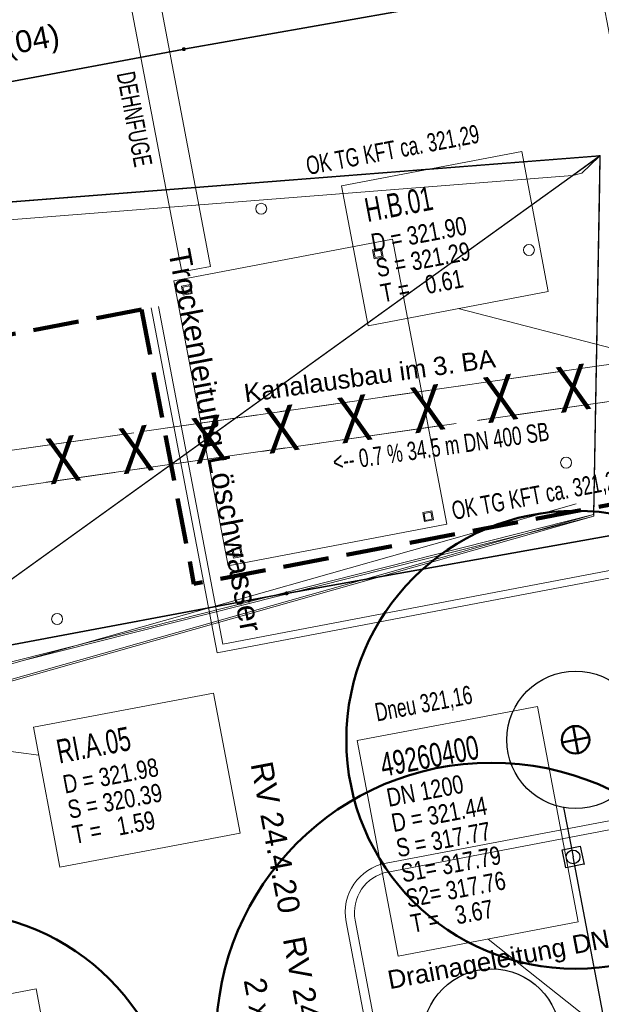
# Model space of a CAD drawing. Extents: x 3503739 to 3504470, y 5375172 to 5375561.
# Tile 58 of 142: x 3504143 to 3504149, y 5375384 to 5375395. Entities that reach past the tile are written whole.
import ezdxf

# ---------------------------------------------------------------- set-up
doc = ezdxf.new("R2010")
doc.units = 0
doc.header["$MEASUREMENT"] = 0
for name, pattern in [('1', [1.4, 0.5, -0.2, 0.5, -0.2]), ('240', [1.88, 1.25, -0.25, 0.13, -0.25]), ('33', [12, 4, -8]), ('332', [10, 5, -5]), ('86', [2.3751, 2.0001, -0.375])]:
    doc.linetypes.add(name, pattern=pattern)
for name, color, linetype in [('3WP_KANALISATION', 7, 'Continuous'), ('_4WP_KANALISATIO', 7, 'Continuous'), ('_4WP_KANCAD_', 7, 'Continuous'), ('_4WP_KANCADT_', 7, 'Continuous'), ('_4WP_KANCADT__', 7, 'Continuous'), ('_4WP_LICHT-KSR', 7, 'Continuous'), ('_4WP_STADT_BEW_S', 7, 'Continuous'), ('_4WP_STADT_FTT1', 7, 'Continuous'), ('_KMB_TROCKENLEIT', 7, 'Continuous'), ('BHM_2023-01-19', 7, 'Continuous'), ('BHM_BAUM_NEU', 7, 'Continuous'), ('BHM_WA', 7, 'Continuous'), ('GLOBAL', 7, 'Continuous'), ('K_FLURSTUECKE', 7, 'Continuous'), ('K_GRENZEN-UNABGE', 7, 'Continuous'), ('KMB_DEHNFUGE', 7, 'Continuous'), ('KMP_TIEF20-05-25', 7, 'Continuous'), ('PUNKTHOEHENATTDEF', 7, 'Continuous'), ('PUNKTNUMMERNATTDEF', 7, 'Continuous'), ('PUNKTSPEZIFIKATION', 7, 'Continuous'), ('X_BE_DFI', 7, 'Continuous')]:
    doc.layers.add(name, color=color, linetype=linetype)
doc.styles.add('113', font='TXT', dxfattribs={"width": 0.7, "height": 0.2})
doc.styles.add('121', font='TXT', dxfattribs={"width": 0.7, "height": 0.26})
doc.styles.add('122', font='TXT', dxfattribs={"width": 0.8, "height": 0.2})
doc.styles.add('178', font='ARIAL.TTF', dxfattribs={"height": 0.24})
doc.styles.add('207', font='ARIAL.TTF', dxfattribs={"height": 0.2})
doc.styles.add('374', font='ARIAL.TTF', dxfattribs={"height": 0.24})
doc.styles.add('40', font='ARIAL.TTF', dxfattribs={"height": 0.201377})
doc.styles.add('499', font='TXT', dxfattribs={"width": 0.8, "height": 0.5})
doc.styles.add('55', font='ARIAL.TTF', dxfattribs={"height": 0.24})
doc.styles.add('77', font='TXT', dxfattribs={"width": 0.7, "height": 0.26})
doc.styles.add('78', font='TXT', dxfattribs={"width": 0.8, "height": 0.2})
doc.styles.add('82', font='TXT', dxfattribs={"width": 0.7, "height": 0.2})

# ---------------------------------------------------------------- blocks, each defined once
blk = doc.blocks.new('LEITSYSTEM_BRA5')
at = {"color": 251, "linetype": 'Continuous', "lineweight": 9}
for points in [[(-0.75, 0.75), (0.75, 0.75), (0.75, -0.75), (-0.75, -0.75), (-0.75, 0.75)], [(-1.02, 0.025), (-0.11, 0.025), (-0.11, -0.025), (-1.02, -0.025), (-1.02, 0.025)], [(-0.11, 0.02), (-0.1, 0.02), (-0.1, -0.02), (-0.11, -0.02), (-0.11, 0.02)], [(-0.1, 0.1), (0.1, 0.1), (0.1, -0.1), (-0.1, -0.1), (-0.1, 0.1)]]:
    blk.add_lwpolyline(points, dxfattribs=at)
blk = doc.blocks.new('PUNKT')
blk.add_point((0, 0))
at = {"layer": 'PUNKTHOEHENATTDEF', "linetype": 'Continuous', "flags": 1}
blk.add_attdef('PUNKTHOEHE', (1, -0.5), '', height=0.8, dxfattribs=at)
at = {"layer": 'PUNKTNUMMERNATTDEF', "linetype": 'Continuous', "flags": 1}
blk.add_attdef('PUNKTNUMMER', (1, 0.5), '', height=0.8, dxfattribs=at)
at = {"layer": 'PUNKTSPEZIFIKATION', "linetype": 'Continuous', "flags": 1}
blk.add_attdef('PUNKTSPEZIFIKATION', (1, -1.5), '', height=0.8, dxfattribs=at)
blk = doc.blocks.new('10-UNVERMARKT')
at = {"color": 255, "linetype": '33', "lineweight": 9}
blk.add_circle((0, 0), 0.0789, dxfattribs=at)
at = {"color": 252, "linetype": 'Continuous', "lineweight": 20}
blk.add_circle((0, 0), 0.0325, dxfattribs=at)

msp = doc.modelspace()

# ---------------------------------------------------------------- linework, layer by layer
at = {"layer": '3WP_KANALISATION', "color": 7, "linetype": '86', "lineweight": 13}
for p, q in [((3504169.995, 5375393.771), (3504140.773, 5375389.57)), ((3504140.829, 5375389.174), (3504170.052, 5375393.375))]:
    msp.add_line(p, q, dxfattribs=at)
at = {"layer": '_4WP_KANCAD_', "color": 7, "linetype": '240', "lineweight": 13}
msp.add_lwpolyline([(3504140.829, 5375389.174), (3504173.457, 5375393.865), (3504173.401, 5375394.261), (3504140.773, 5375389.57)], dxfattribs=at)
at = {"layer": '_4WP_KANCADT_', "color": 7, "linetype": 'Continuous', "lineweight": 20}
msp.add_line((3504153.261, 5375380.351), (3504147.998, 5375384.527), dxfattribs=at)
at = {"layer": '_4WP_KANCADT_', "color": 7, "linetype": 'Continuous', "lineweight": 13}
msp.add_lwpolyline([(3504146.57, 5375386.693), (3504148.535, 5375387.066), (3504148.981, 5375384.714), (3504147.016, 5375384.341), (3504146.57, 5375386.693)], dxfattribs=at)
at = {"layer": '_4WP_KANCADT_', "color": 7, "linetype": 'Continuous', "lineweight": 20}
msp.add_lwpolyline([(3504146.57, 5375386.693), (3504148.535, 5375387.066), (3504148.981, 5375384.714), (3504147.016, 5375384.341), (3504146.57, 5375386.693)], dxfattribs=at)
at = {"layer": '_4WP_KANCADT__', "color": 1, "linetype": 'Continuous', "lineweight": 20}
for p, q in [((3504149.706, 5375390.881), (3504147.672, 5375391.408)), ((3504140.743, 5375386.853), (3504143.097, 5375386.533))]:
    msp.add_line(p, q, dxfattribs=at)
at = {"layer": '_4WP_KANCADT__', "color": 7, "linetype": 'Continuous', "lineweight": 13}
for points in [[(3504146.4, 5375392.748), (3504148.365, 5375393.121), (3504148.654, 5375391.594), (3504146.689, 5375391.221), (3504146.4, 5375392.748)], [(3504143.039, 5375386.838), (3504145.004, 5375387.211), (3504145.293, 5375385.684), (3504143.328, 5375385.311), (3504143.039, 5375386.838)], [(3504141.104, 5375383.61), (3504143.069, 5375383.983), (3504143.358, 5375382.456), (3504141.393, 5375382.083), (3504141.104, 5375383.61)]]:
    msp.add_lwpolyline(points, dxfattribs=at)
at = {"layer": '_4WP_KANCADT__', "color": 1, "linetype": 'Continuous', "lineweight": 20}
for points in [[(3504146.4, 5375392.748), (3504148.365, 5375393.121), (3504148.654, 5375391.594), (3504146.689, 5375391.221), (3504146.4, 5375392.748)], [(3504143.039, 5375386.838), (3504145.004, 5375387.211), (3504145.293, 5375385.684), (3504143.328, 5375385.311), (3504143.039, 5375386.838)], [(3504141.104, 5375383.61), (3504143.069, 5375383.983), (3504143.358, 5375382.456), (3504141.393, 5375382.083), (3504141.104, 5375383.61)]]:
    msp.add_lwpolyline(points, dxfattribs=at)
at = {"layer": '_4WP_STADT_BEW_S', "color": 142, "linetype": 'Continuous', "lineweight": 30}
for p in [(3504148.819, 5375385.963), (3504149.915, 5375380.219)]:
    msp.add_line(p, (3504148.925, 5375385.423), dxfattribs=at)
msp.add_lwpolyline([(3504149.043, 5375385.346), (3504148.847, 5375385.305), (3504148.807, 5375385.501), (3504149.002, 5375385.542), (3504149.044, 5375385.341)], dxfattribs=at)
for centre, radius in [((3504148.952, 5375386.702), 0.75), ((3504148.925, 5375385.423), 0.075), ((3504148.033, 5375383.452), 0.75)]:
    msp.add_circle(centre, radius, dxfattribs=at)
at = {"layer": '_KMB_TROCKENLEIT', "color": 140, "linetype": 'Continuous', "lineweight": 20}
for points in [[(3504163.677, 5375389.154), (3504164.044, 5375387.233), (3504157.354, 5375385.958), (3504156.595, 5375389.935), (3504145.105, 5375387.744), (3504144.402, 5375391.432)], [(3504163.756, 5375389.169), (3504164.137, 5375387.17), (3504157.29, 5375385.864), (3504156.532, 5375389.841), (3504145.042, 5375387.65), (3504144.323, 5375391.417)]]:
    msp.add_lwpolyline(points, dxfattribs=at)
at = {"layer": 'BHM_BAUM_NEU', "color": 91, "linetype": 'Continuous', "lineweight": 50}
for p, q in [((3504148.98, 5375386.554), (3504148.924, 5375386.849)), ((3504149.099, 5375386.73), (3504148.805, 5375386.673))]:
    msp.add_line(p, q, dxfattribs=at)
for centre, radius in [((3504148.952, 5375386.702), 2.5), ((3504148.952, 5375386.702), 0.15), ((3504148.033, 5375383.452), 3), ((3504142.1, 5375382.323), 2.5)]:
    msp.add_circle(centre, radius, dxfattribs=at)
at = {"layer": 'BHM_WA', "color": 252, "linetype": 'Continuous', "lineweight": 9}
for p, q in [((3504149.205, 5375393.078), (3504149.205, 5375393.078)), ((3504149.221, 5375393.079), (3504149.221, 5375393.079))]:
    msp.add_line(p, q, dxfattribs=at)
at = {"layer": 'BHM_WA', "color": 254, "linetype": 'Continuous', "lineweight": 9}
for p, q in [((3504149.221, 5375393.079), (3504149.221, 5375393.079)), ((3504146.738, 5375392.049), (3504146.836, 5375392.068)), ((3504146.738, 5375392.049), (3504146.757, 5375391.951)), ((3504146.752, 5375392.039), (3504146.826, 5375392.053)), ((3504146.752, 5375392.039), (3504146.826, 5375392.053)), ((3504146.757, 5375391.951), (3504146.855, 5375391.97)), ((3504146.766, 5375391.966), (3504146.84, 5375391.98)), ((3504144.655, 5375391.652), (3504144.754, 5375391.671)), ((3504144.655, 5375391.652), (3504144.674, 5375391.554)), ((3504144.67, 5375391.642), (3504144.744, 5375391.656)), ((3504144.67, 5375391.642), (3504144.684, 5375391.568)), ((3504144.744, 5375391.656), (3504144.758, 5375391.582)), ((3504144.684, 5375391.568), (3504144.758, 5375391.582)), ((3504147.285, 5375389.181), (3504147.383, 5375389.2)), ((3504147.285, 5375389.181), (3504147.303, 5375389.083)), ((3504147.299, 5375389.171), (3504147.373, 5375389.185)), ((3504147.299, 5375389.171), (3504147.313, 5375389.097)), ((3504147.303, 5375389.083), (3504147.402, 5375389.101)), ((3504145.202, 5375388.784), (3504145.3, 5375388.802)), ((3504145.221, 5375388.685), (3504145.202, 5375388.784)), ((3504145.217, 5375388.774), (3504145.291, 5375388.788)), ((3504145.217, 5375388.774), (3504145.291, 5375388.788)), ((3504145.217, 5375388.774), (3504145.291, 5375388.788)), ((3504145.217, 5375388.774), (3504145.231, 5375388.7)), ((3504145.217, 5375388.774), (3504145.231, 5375388.7)), ((3504145.217, 5375388.774), (3504145.231, 5375388.7)), ((3504145.305, 5375388.714), (3504145.291, 5375388.788)), ((3504145.3, 5375388.802), (3504145.319, 5375388.704)), ((3504145.221, 5375388.685), (3504145.319, 5375388.704)), ((3504145.231, 5375388.7), (3504145.305, 5375388.714))]:
    msp.add_line(p, q, dxfattribs=at)
msp.add_lwpolyline([(3504146.954, 5375392.167), (3504144.569, 5375391.712), (3504145.163, 5375388.6), (3504147.548, 5375389.055), (3504146.954, 5375392.167)], dxfattribs=at)
msp.add_lwpolyline([(3504146.954, 5375392.167), (3504144.569, 5375391.712), (3504145.163, 5375388.6), (3504147.548, 5375389.055), (3504146.954, 5375392.167)], dxfattribs=at)
at = {"layer": 'BHM_WA', "color": 255, "linetype": 'Continuous', "lineweight": 9}
msp.add_lwpolyline([(3504146.954, 5375392.167), (3504144.569, 5375391.712), (3504145.163, 5375388.6), (3504147.548, 5375389.055), (3504146.954, 5375392.167)], dxfattribs=at)
at = {"layer": 'BHM_WA', "color": 252, "linetype": 'Continuous', "lineweight": 9}
for points in [[(3504133.971, 5375386.799, 0), (3504140.264, 5375387.041, 0), (3504140.515, 5375386.801, 0), (3504136.848, 5375384.05, 0), (3504141.915, 5375387.114, 0), (3504149.148, 5375389.16, 0), (3504149.216, 5375393.073, 0), (3504140.951, 5375392.424, 0), (3504140.874, 5375387.533, 0), (3504140.951, 5375392.424, 0), (3504133.971, 5375386.799, 0), (3504140.264, 5375387.041, 0), (3504140.874, 5375387.533, 0), (3504141.452, 5375387.485, 0), (3504149.216, 5375393.073, 0), (3504140.951, 5375392.424, 0), (3504140.946, 5375392.43, 0), (3504133.961, 5375386.801, 0)], [(3504149.221, 5375393.079, 0), (3504149.221, 5375393.079, 0), (3504149.221, 5375393.079, 0), (3504149.221, 5375393.079, 0), (3504149.221, 5375393.079, 0), (3504149.221, 5375393.079, 0), (3504149.221, 5375393.079, 0), (3504149.221, 5375393.079, 0), (3504149.221, 5375393.079, 0), (3504149.221, 5375393.079, 0), (3504149.216, 5375393.073, 0), (3504149.221, 5375393.079, 0), (3504140.946, 5375392.43, 0)], [(3504140.946, 5375392.43, 0), (3504149.221, 5375393.079, 0), (3504149.205, 5375393.078, 0), (3504149.205, 5375393.078, 0), (3504149.205, 5375393.078, 0), (3504149.221, 5375393.079, 0)], [(3504149.216, 5375393.073, 0), (3504141.452, 5375387.485, 0), (3504141.447, 5375387.211, 0), (3504149.148, 5375389.16, 0), (3504141.447, 5375387.211, 0), (3504141.201, 5375387.08, 0), (3504141.915, 5375387.114, 0), (3504149.148, 5375389.16, 0), (3504149.152, 5375389.142, 0), (3504149.152, 5375389.142, 0), (3504141.948, 5375387.103, 0), (3504141.927, 5375387.098, 0), (3504141.948, 5375387.103, 0), (3504149.152, 5375389.142, 0), (3504149.152, 5375389.142, 0), (3504149.152, 5375389.142, 0), (3504149.152, 5375389.142, 0), (3504149.215, 5375392.766, 0), (3504149.221, 5375393.079, 0), (3504149.221, 5375393.079, 0), (3504149.221, 5375393.079, 0)], [(3504149.221, 5375393.079, 0), (3504149.221, 5375393.079, 0), (3504149.221, 5375393.079, 0)], [(3504149.221, 5375393.079, 0), (3504149.221, 5375393.079, 0), (3504149.221, 5375393.079, 0), (3504149.221, 5375393.079, 0), (3504149.221, 5375393.079, 0), (3504149.221, 5375393.079, 0), (3504149.221, 5375393.079, 0), (3504149.221, 5375393.079, 0), (3504149.221, 5375393.079, 0)], [(3504149.221, 5375393.079, 0), (3504149.221, 5375393.079, 0), (3504149.221, 5375393.079, 0), (3504149.221, 5375393.079, 0), (3504149.221, 5375393.079, 0)]]:
    msp.add_polyline3d(points, dxfattribs=at)
at = {"layer": 'BHM_WA', "color": 254, "linetype": 'Continuous', "lineweight": 9}
for points in [[(3504141.449, 5375387.485, 0), (3504148.918, 5375392.861, 0), (3504149.211, 5375393.073, 0), (3504149.22, 5375393.079, 0), (3504149.214, 5375393.073, 0), (3504149.209, 5375393.068, 0), (3504149.022, 5375392.885, 0), (3504148.922, 5375392.862, 0), (3504148.918, 5375392.861, 0), (3504149.211, 5375393.073, 0), (3504149.22, 5375393.079, 0), (3504149.22, 5375393.079, 0), (3504149.212, 5375393.074, 0), (3504149.211, 5375393.073, 0), (3504148.918, 5375392.861, 0), (3504149.211, 5375393.073, 0), (3504149.221, 5375393.079, 0), (3504149.221, 5375393.079, 0), (3504149.221, 5375393.079, 0), (3504149.211, 5375393.073, 0), (3504148.918, 5375392.861, 0), (3504141.018, 5375392.24, 0)], [(3504149.221, 5375393.079, 0), (3504149.221, 5375393.079, 0), (3504149.221, 5375393.079, 0), (3504149.212, 5375393.074, 0), (3504149.211, 5375393.073, 0), (3504148.918, 5375392.861, 0), (3504141.018, 5375392.24, 0)], [(3504149.221, 5375393.079, 0), (3504149.221, 5375393.079, 0), (3504149.221, 5375393.079, 0), (3504149.212, 5375393.074, 0), (3504149.22, 5375393.079, 0), (3504149.22, 5375393.079, 0), (3504149.214, 5375393.073, 0), (3504149.209, 5375393.068, 0), (3504149.022, 5375392.885, 0), (3504148.922, 5375392.862, 0), (3504148.918, 5375392.861, 0), (3504141.449, 5375387.485, 0)], [(3504149.205, 5375393.078, 0), (3504149.205, 5375393.078, 0), (3504149.221, 5375393.079, 0), (3504149.205, 5375393.078, 0), (3504149.221, 5375393.079, 0), (3504149.205, 5375393.078, 0), (3504149.221, 5375393.079, 0), (3504149.205, 5375393.078, 0), (3504149.205, 5375393.078, 0)], [(3504149.221, 5375393.079, 0), (3504149.221, 5375393.079, 0), (3504149.221, 5375393.079, 0), (3504149.221, 5375393.079, 0), (3504149.221, 5375393.079, 0), (3504149.221, 5375393.079, 0), (3504149.221, 5375393.079, 0), (3504149.221, 5375393.079, 0), (3504149.221, 5375393.079, 0)], [(3504149.221, 5375393.079, 0), (3504149.221, 5375393.079, 0), (3504149.221, 5375393.079, 0), (3504149.221, 5375393.079, 0), (3504149.221, 5375393.079, 0)], [(3504146.738, 5375392.049, 0), (3504146.757, 5375391.951, 0), (3504146.855, 5375391.97, 0), (3504146.836, 5375392.068, 0), (3504146.738, 5375392.049, 0)], [(3504146.766, 5375391.966, 0), (3504146.84, 5375391.98, 0), (3504146.826, 5375392.053, 0), (3504146.752, 5375392.039, 0)], [(3504146.752, 5375392.039, 0), (3504146.766, 5375391.966, 0), (3504146.752, 5375392.039, 0), (3504146.766, 5375391.966, 0)], [(3504144.655, 5375391.652, 0), (3504144.674, 5375391.554, 0), (3504144.772, 5375391.573, 0), (3504144.754, 5375391.671, 0), (3504144.655, 5375391.652, 0)], [(3504144.67, 5375391.642, 0), (3504144.684, 5375391.568, 0), (3504144.758, 5375391.582, 0), (3504144.744, 5375391.656, 0), (3504144.67, 5375391.642, 0), (3504144.684, 5375391.568, 0), (3504144.758, 5375391.582, 0), (3504144.744, 5375391.656, 0), (3504144.67, 5375391.642, 0)], [(3504144.754, 5375391.671, 0), (3504144.772, 5375391.573, 0), (3504144.674, 5375391.554, 0), (3504144.772, 5375391.573, 0), (3504144.754, 5375391.671, 0)], [(3504148.959, 5375389.278, 0), (3504143.57, 5375387.748, 0), (3504142.942, 5375387.57, 0), (3504141.86, 5375387.264, 0)], [(3504147.303, 5375389.083, 0), (3504147.402, 5375389.101, 0), (3504147.383, 5375389.2, 0), (3504147.285, 5375389.181, 0), (3504147.303, 5375389.083, 0)], [(3504147.387, 5375389.111, 0), (3504147.373, 5375389.185, 0), (3504147.299, 5375389.171, 0), (3504147.313, 5375389.097, 0), (3504147.387, 5375389.111, 0), (3504147.313, 5375389.097, 0)], [(3504147.373, 5375389.185, 0), (3504147.299, 5375389.171, 0), (3504147.313, 5375389.097, 0), (3504147.387, 5375389.111, 0)], [(3504141.86, 5375387.264, 0), (3504142.942, 5375387.57, 0), (3504148.503, 5375388.977, 0), (3504149.152, 5375389.142, 0), (3504149.152, 5375389.142, 0)], [(3504149.152, 5375389.142, 0), (3504149.152, 5375389.142, 0), (3504149.152, 5375389.142, 0), (3504149.152, 5375389.142, 0), (3504149.152, 5375389.142, 0)], [(3504145.221, 5375388.685, 0), (3504145.319, 5375388.704, 0), (3504145.3, 5375388.802, 0), (3504145.202, 5375388.784, 0), (3504145.221, 5375388.685, 0)], [(3504145.221, 5375388.685, 0), (3504145.319, 5375388.704, 0), (3504145.3, 5375388.802, 0)], [(3504145.231, 5375388.7, 0), (3504145.305, 5375388.714, 0), (3504145.291, 5375388.788, 0)], [(3504145.231, 5375388.7, 0), (3504145.305, 5375388.714, 0), (3504145.291, 5375388.788, 0), (3504145.305, 5375388.714, 0)]]:
    msp.add_polyline3d(points, dxfattribs=at)
at = {"layer": 'BHM_WA', "color": 41, "linetype": 'Continuous', "lineweight": 9}
for centre in [(3504145.523, 5375392.498), (3504148.443, 5375392.048), (3504148.849, 5375389.727), (3504143.298, 5375388.02)]:
    msp.add_circle(centre, 0.06, dxfattribs=at)
at = {"layer": 'BHM_WA', "color": 7, "linetype": 'Continuous', "lineweight": 9}
for centre in [(3504145.523, 5375392.498), (3504148.443, 5375392.048), (3504148.849, 5375389.727), (3504143.298, 5375388.02)]:
    msp.add_circle(centre, 0.06, dxfattribs=at)
at = {"layer": 'GLOBAL', "color": 1, "linetype": '332', "lineweight": 20}
for points in [[(3504150.787, 5375384.521), (3504150.6, 5375385.504, 0.414616), (3504149.956, 5375385.941), (3504146.887, 5375385.357, 0.413893), (3504146.449, 5375384.714), (3504146.643, 5375383.697, -0.414212), (3504146.285, 5375383.171), (3504143.338, 5375382.61)], [(3504150.689, 5375384.502), (3504150.502, 5375385.485, 0.414659), (3504149.975, 5375385.843), (3504146.906, 5375385.259, 0.413859), (3504146.548, 5375384.733), (3504146.741, 5375383.716, -0.414214), (3504146.304, 5375383.072), (3504143.356, 5375382.512)]]:
    msp.add_lwpolyline(points, format="xyb", dxfattribs=at)
at = {"layer": 'K_FLURSTUECKE', "color": 252, "linetype": 'Continuous', "lineweight": 30}
for p, q in [((3504144.696, 5375394.243), (3504164.364, 5375397.717)), ((3504164.364, 5375397.717), (3504144.696, 5375394.243)), ((3504144.696, 5375394.243), (3504164.364, 5375397.717)), ((3504164.364, 5375397.717), (3504144.696, 5375394.243)), ((3504125.036, 5375390.553), (3504144.664, 5375394.237)), ((3504144.664, 5375394.237), (3504125.036, 5375390.553)), ((3504125.036, 5375390.553), (3504144.664, 5375394.237)), ((3504144.664, 5375394.237), (3504125.036, 5375390.553)), ((3504165.484, 5375391.827), (3504145.816, 5375388.303)), ((3504145.816, 5375388.303), (3504165.484, 5375391.827)), ((3504165.484, 5375391.827), (3504145.816, 5375388.303)), ((3504145.816, 5375388.303), (3504165.484, 5375391.827)), ((3504145.784, 5375388.297), (3504126.156, 5375384.613)), ((3504126.156, 5375384.613), (3504145.784, 5375388.297)), ((3504145.784, 5375388.297), (3504126.156, 5375384.613)), ((3504126.156, 5375384.613), (3504145.784, 5375388.297))]:
    msp.add_line(p, q, dxfattribs=at)
at = {"layer": 'KMB_DEHNFUGE', "color": 7, "linetype": 'Continuous', "lineweight": 20}
for p, q in [((3504138.772, 5375424.367), (3504144.972, 5375391.869)), ((3504138.458, 5375424.307), (3504144.658, 5375391.809))]:
    msp.add_line(p, q, dxfattribs=at)
at = {"layer": 'KMB_DEHNFUGE', "color": 7, "linetype": 'Continuous', "lineweight": 9}
msp.add_line((3504144.658, 5375391.809), (3504144.972, 5375391.869), dxfattribs=at)
at = {"layer": 'KMP_TIEF20-05-25', "color": 250, "linetype": '1', "lineweight": 100}
for p, q in [((3504144.219, 5375391.397), (3504116.791, 5375386.167)), ((3504144.219, 5375391.397), (3504144.79, 5375388.401)), ((3504157.948, 5375390.912), (3504144.79, 5375388.403))]:
    msp.add_line(p, q, dxfattribs=at)

# ---------------------------------------------------------------- block references
at = {"layer": 'K_GRENZEN-UNABGE', "color": 252, "xscale": 0.2, "yscale": 0.2}
for p in [(3504144.68, 5375394.24), (3504144.68, 5375394.24), (3504145.8, 5375388.3), (3504145.8, 5375388.3)]:
    msp.add_blockref('10-UNVERMARKT', p, dxfattribs=at)
at = {"layer": 'K_GRENZEN-UNABGE', "color": 252}
for p in [(3504144.68, 5375394.24), (3504144.68, 5375394.24), (3504145.8, 5375388.3), (3504145.8, 5375388.3)]:
    msp.add_blockref('PUNKT', p, dxfattribs=at)
at = {"layer": 'X_BE_DFI', "color": 7, "rotation": 280.7700004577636}
msp.add_blockref('LEITSYSTEM_BRA5', (3504150.019, 5375394.738), dxfattribs=at)

# ---------------------------------------------------------------- texts
at = {"layer": '3WP_KANALISATION', "color": 2, "linetype": 'Continuous', "style": '499', "width": 0.8}
msp.add_text('X   X   X   X   X   X   X   X   X   X   X   X   X   X   X   X   X   X   X', height=0.5, rotation=7.9808, dxfattribs=at).set_placement((3504142.423, 5375389.376))
at = {"layer": '3WP_KANALISATION', "color": 1, "linetype": 'Continuous', "style": '207'}
msp.add_text('Kanalausbau im 3. BA', height=0.2, rotation=7.996, dxfattribs=at).set_placement((3504145.351, 5375390.384))
at = {"layer": '_4WP_KANALISATIO', "color": 1, "linetype": 'Continuous', "style": '82', "width": 0.7}
for s, p in [('OK TG KFT ca. 321,29', (3504146.035, 5375392.866)), ('OK TG KFT ca. 321,26', (3504147.623, 5375389.101)), ('Dneu 321,16', (3504146.786, 5375386.901))]:
    msp.add_text(s, height=0.2, rotation=10.737, dxfattribs=at).set_placement(p)
at = {"layer": '_4WP_KANCADT_', "color": 7, "linetype": 'Continuous'}
for s, height, rotation, style, width, p in [('<-- 0.7 % 34.5 m DN 400 SB', 0.2, 8.1815, '113', 0.7, (3504146.321, 5375389.633)), ('49260400', 0.26, 10.737, '121', 0.7, (3504146.852, 5375386.297)), ('DN 1200', 0.2, 10.737, '122', 0.8, (3504146.914, 5375385.969)), ('D = 321.44', 0.2, 10.737, '122', 0.8, (3504146.966, 5375385.694)), ('S = 317.77', 0.2, 10.737, '122', 0.8, (3504147.018, 5375385.419)), ('S1= 317.79', 0.2, 10.737, '122', 0.8, (3504147.071, 5375385.144)), ('S2= 317.76', 0.2, 10.737, '122', 0.8, (3504147.123, 5375384.869)), ('T =   3.67', 0.2, 10.737, '122', 0.8, (3504147.175, 5375384.594))]:
    msp.add_text(s, height=height, rotation=rotation, dxfattribs=dict(at, style=style, width=width)).set_placement(p)
at = {"layer": '_4WP_KANCADT__', "color": 1, "linetype": 'Continuous'}
for s, height, style, width, p in [('H.B.01', 0.26, '77', 0.7, (3504146.682, 5375392.352)), ('D = 321.90', 0.2, '78', 0.8, (3504146.744, 5375392.024)), ('S = 321.29', 0.2, '78', 0.8, (3504146.796, 5375391.749)), ('T =   0.61', 0.2, '78', 0.8, (3504146.848, 5375391.474)), ('RI.A.05', 0.26, '77', 0.7, (3504143.321, 5375386.442)), ('D = 321.98', 0.2, '78', 0.8, (3504143.383, 5375386.114)), ('S = 320.39', 0.2, '78', 0.8, (3504143.435, 5375385.839)), ('T =   1.59', 0.2, '78', 0.8, (3504143.487, 5375385.564))]:
    msp.add_text(s, height=height, rotation=10.737, dxfattribs=dict(at, style=style, width=width)).set_placement(p)
at = {"layer": '_4WP_LICHT-KSR', "color": 190, "linetype": 'Continuous', "style": '55'}
for s, rotation, p in [('2 x da 110 Licht (04)', 10.774, (3504140.338, 5375393.711)), ('2 x da 110 Licht', 280.774, (3504145.331, 5375384.078))]:
    msp.add_text(s, height=0.24, rotation=rotation, dxfattribs=at).set_placement(p)
at = {"layer": '_4WP_STADT_FTT1', "color": 1, "linetype": 'Continuous', "style": '178'}
for s, p in [('RV 24.4.20', (3504145.407, 5375386.438)), ('RV 24.4.19', (3504145.758, 5375384.529))]:
    msp.add_text(s, height=0.24, rotation=280.774, dxfattribs=at).set_placement(p)
at = {"layer": '_KMB_TROCKENLEIT', "color": 140, "linetype": 'Continuous', "style": '374'}
msp.add_text('Trockenleitung Löschwasser', height=0.24, rotation=280.7962, dxfattribs=at).set_placement((3504144.509, 5375392.035))
at = {"layer": 'BHM_2023-01-19', "color": 30, "linetype": 'Continuous', "style": '40'}
msp.add_text('Drainageleitung DN100', height=0.20138, rotation=10.774, dxfattribs=at).set_placement((3504146.924, 5375383.979))
at = {"layer": 'KMB_DEHNFUGE', "color": 1, "linetype": 'Continuous', "style": '82', "width": 0.7}
msp.add_text('DEHNFUGE', height=0.2, rotation=280.8014, dxfattribs=at).set_placement((3504143.946, 5375393.973))

doc.saveas('drawing.dxf')
